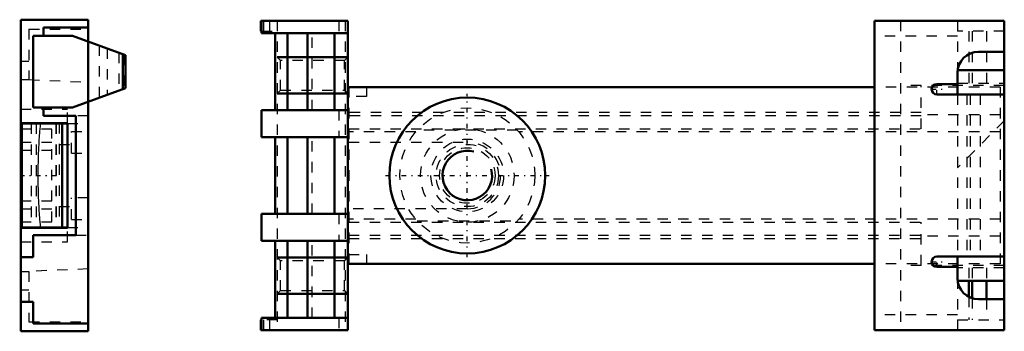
# Model space of a CAD drawing. Header units: millimetres. Extents: x -43.1 to 51.7, y -15 to 15.
import ezdxf

# ---------------------------------------------------------------- set-up
doc = ezdxf.new("R2010")
doc.units = ezdxf.units.MM
doc.linetypes.add('Center', pattern=[1.5, 0.45, -0.5, 0.05, -0.5])
doc.linetypes.add('Dashed', pattern=[2, 1, -1])
for name, color, linetype, lineweight in [('AM_0', 7, 'Continuous', 30), ('AM_10', 7, 'Continuous', 5), ('AM_3', 7, 'Dashed', 5), ('AM_7', 7, 'Center', 5)]:
    doc.layers.add(name, color=color, linetype=linetype, lineweight=lineweight)

msp = doc.modelspace()

# ---------------------------------------------------------------- linework, layer by layer
at = {"layer": 'AM_0', "color": 7, "linetype": 'Continuous', "lineweight": 50}
for p, q in [((-43, 15), (-36.5, 15)), ((-43, -15), (-43, 15)), ((-40.8, 14.25), (-36.5, 14.25)), ((-40.8, 13.45), (-40.8, 14.25)), ((-36.5, 15), (-36.5, -15)), ((-19.882, 14.9), (-19.882, 13.9)), ((-19.882, 14.9), (-11.5, 14.9)), ((-19.8, 14.9), (-19.8, 13.7)), ((-11.5, 14.9), (-11.5, -14.9)), ((39.2, 14.9), (39.2, -14.9)), ((39.2, 14.9), (51.7, 14.9)), ((51.7, 14.9), (51.7, -14.9)), ((-41.8, 13.45), (-38, 13.45)), ((-41.8, 6.55), (-41.8, 13.45)), ((-32.915, 11.599), (-38, 13.45)), ((-19.882, 13.9), (-19.8, 13.9)), ((-19.8, 13.7), (-11.5, 13.7)), ((-18.502, 6.3), (-18.502, 13.7)), ((-17.3, 6.3), (-17.3, 13.7)), ((-15.398, 6.3), (-15.398, 13.7)), ((-12.8, 6.3), (-12.8, 13.7)), ((-33.165, 11.69), (-33.165, 8.31)), ((-32.915, 8.401), (-32.915, 11.599)), ((49.2, 11.9), (51.7, 11.9)), ((47.2, 7.8), (47.2, 9.9)), ((51.7, 10.15), (47.216, 10.15)), ((45.2, 8.8), (47.2, 8.8)), ((-38, 6.55), (-32.915, 8.401)), ((39.2, 8.5), (-11.5, 8.5)), ((51.7, 7.8), (45.2, 7.8)), ((-41.8, 6.55), (-38, 6.55)), ((-40.8, 5.75), (-40.8, 6.55)), ((-37.7, 5.75), (-40.8, 5.75)), ((-37.7, -5.75), (-37.7, 5.75)), ((-19.8, 6.3), (-19.8, 3.7)), ((-11.5, 6.3), (-19.8, 6.3)), ((-43, 5.05), (-38.5, 5.05)), ((-43, 5), (-38.5, 5)), ((-42.9, 5), (-42.9, -5)), ((-39, 5), (-39, -5)), ((-38.5, 5.05), (-38.5, -5.05)), ((-19.8, 3.7), (-11.5, 3.7)), ((-18.502, -3.7), (-18.502, 3.7)), ((-17.3, -3.7), (-17.3, 3.7)), ((-15.398, -3.7), (-15.398, 3.7)), ((-12.8, -3.7), (-12.8, 3.7)), ((-19.8, -3.7), (-19.8, -6.3)), ((-11.5, -3.7), (-19.8, -3.7)), ((-43, -5), (-38.5, -5)), ((-38.5, -5.05), (-43, -5.05)), ((-41.8, -5.75), (-37.7, -5.75)), ((-41.8, -7.85), (-41.8, -5.75)), ((-19.8, -6.3), (-11.5, -6.3)), ((-18.502, -13.7), (-18.502, -6.3)), ((-17.3, -13.7), (-17.3, -6.3)), ((-15.398, -13.7), (-15.398, -6.3)), ((-12.8, -13.7), (-12.8, -6.3)), ((-43, -7.85), (-41.8, -7.85)), ((39.2, -8.5), (-11.5, -8.5)), ((45.2, -7.8), (51.7, -7.8)), ((47.2, -7.8), (47.2, -9.9)), ((47.2, -8.8), (45.2, -8.8)), ((51.7, -10.15), (47.216, -10.15)), ((48.3, -10.15), (48.3, -11.686)), ((48.595, -10.15), (48.595, -11.806)), ((49.995, -10.15), (49.995, -11.9)), ((-41.8, -12.15), (-43, -12.15)), ((-41.8, -14.25), (-41.8, -12.15)), ((51.7, -11.9), (49.2, -11.9)), ((-19.882, -13.9), (-19.882, -14.9)), ((-19.8, -13.9), (-19.882, -13.9)), ((-19.8, -13.7), (-19.8, -14.9)), ((-11.5, -13.7), (-19.8, -13.7)), ((-43, -15), (-36.5, -15)), ((-36.5, -14.25), (-41.8, -14.25)), ((-19.882, -14.9), (-11.5, -14.9)), ((39.2, -14.9), (51.7, -14.9))]:
    msp.add_line(p, q, dxfattribs=at)
msp.add_circle((0, 0), 7.5, dxfattribs=at)
for centre, radius, start, end in [((49.2, 9.9), 2, 90, 180), ((45.2, 8.3), 0.5, 90, 270), ((45.2, -8.3), 0.5, 90, 270), ((49.2, -9.9), 2, 180, 270)]:
    msp.add_arc(centre, radius, start, end, dxfattribs=at)
at = {"layer": 'AM_10', "color": 7, "linetype": 'Continuous', "lineweight": 50}
for p, q in [((-11.5, 11.4), (-18.3, 11.4)), ((-11.5, 7.9), (-18.3, 7.9)), ((-11.5, -7.9), (-18.3, -7.9)), ((-11.5, -11.4), (-18.3, -11.4))]:
    msp.add_line(p, q, dxfattribs=at)
msp.add_arc((0, 0), 2.386, 75, 15, dxfattribs=at)
at = {"layer": 'AM_3', "color": 6, "linetype": 'Dashed', "lineweight": 25}
for p, q in [((-19.871, 14.9), (-19.871, 13.9)), ((-19.632, 14.9), (-19.632, 13.9)), ((-19.056, 14.9), (-19.056, 13.9)), ((-18.3, 14.9), (-18.3, -14.9)), ((-12.357, 14.9), (-12.357, 13.7)), ((-11.762, 14.9), (-11.762, -14.9)), ((41.7, 14.9), (41.7, -14.9)), ((47.2, 14.9), (47.2, 8.8)), ((-42.2, 14.1), (-36.5, 14.1)), ((-42.2, 14.1), (-42.2, 9.23)), ((-19.8, 13.9), (-18.3, 13.9)), ((-14.938, 6.3), (-14.938, 13.7)), ((47.2, 13.4), (39.2, 13.4)), ((51.7, 13.9), (47.2, 13.9)), ((48.3, 13.9), (48.3, 8.9)), ((48.595, 13.9), (48.595, 8.9)), ((49.995, 13.9), (49.995, 8.9)), ((-36.5, 12.904), (-36.5, 7.096)), ((-35.447, 12.521), (-35.447, 7.479)), ((-34.663, 12.236), (-34.663, 7.764)), ((-33.55, 11.83), (-33.55, 8.17)), ((-32.989, 11.626), (-32.989, 8.374)), ((-17.975, 11.075), (-18.3, 11.4)), ((-11.5, 11.4), (-11.825, 11.075)), ((-43, 11), (-42.2, 11)), ((-11.825, 11.075), (-17.975, 11.075)), ((-17.975, 8.225), (-17.975, 11.075)), ((-11.825, 8.225), (-11.825, 11.075)), ((47.216, 10.15), (47.2, 10.15)), ((-43, 9.23), (-42.2, 9.23)), ((-42.2, 9.23), (-36.5, 8.992)), ((51.7, 8.65), (41.7, 8.65)), ((43.7, 4.5), (43.7, 8.65)), ((47.2, 8.9), (51.7, 8.9)), ((-18.3, 7.9), (-17.975, 8.225)), ((-17.975, 8.225), (-11.825, 8.225)), ((-11.825, 8.225), (-11.5, 7.9)), ((-11.4, 8.5), (-11.4, -8.5)), ((-9.7, 7.6), (-11.4, 7.6)), ((-9.7, 8.5), (-9.7, 7.6)), ((51.3, 8.5), (39.2, 8.5)), ((47.2, 7.8), (47.2, -7.8)), ((48.1, 7.8), (48.1, -7.8)), ((48.411, 7.8), (48.411, -7.8)), ((49.386, 7.8), (49.386, -7.8)), ((51.3, 8.5), (51.3, -8.5)), ((-43, 6.4), (-38.5, 6.4)), ((-38.5, 5.05), (-38.5, 6.4)), ((-36.5, 5.75), (-37.7, 5.75)), ((-12.357, 6.3), (-12.357, 3.7)), ((-11.4, 5.838), (-11.5, 5.838)), ((43.7, 6.07), (-11.4, 6.07)), ((43.7, 5.73), (-11.4, 5.73)), ((51.3, 5.838), (43.7, 5.838)), ((-42, 5), (-42, -5)), ((-41.5, 5), (-41.5, -5)), ((-39.6, 5), (-39.6, -5)), ((-39.57, 5), (-39.57, -5)), ((-39.3, 5.05), (-39.3, -5.05)), ((-38.5, 5), (-36.5, 5)), ((51.7, 5.25), (47.2, 0.75)), ((-40, 4.45), (-43, 4.45)), ((-40, -4.45), (-40, 4.45)), ((-38.1, 4.25), (-36.5, 4.25)), ((-38.1, 2.142), (-38.1, 4.25)), ((-4.961, 4.2), (-11.5, 4.2)), ((-11.4, 4.5), (43.7, 4.5)), ((4.822, 4.358), (-4.822, 4.358)), ((51.3, 4.2), (4.961, 4.2)), ((-43, 3.2), (-40, 3.2)), ((-39.3, 3), (-38.1, 3)), ((-14.938, -3.7), (-14.938, 3.7)), ((-11.4, 3.2), (0, 3.2)), ((-43, 2.45), (-40, 2.45)), ((-38.1, 2.142), (-36.5, 2.142)), ((-43, -2.45), (-40, -2.45)), ((-36.5, -2.142), (-38.1, -2.142)), ((-38.1, -4.25), (-38.1, -2.142)), ((-43, -3.2), (-40, -3.2)), ((-39.3, -3), (-38.1, -3)), ((-12.357, -3.7), (-12.357, -6.3)), ((0, -3.2), (-11.4, -3.2)), ((-43, -4.45), (-40, -4.45)), ((-38.1, -4.25), (-36.5, -4.25)), ((-4.961, -4.2), (-11.5, -4.2)), ((-11.4, -4.5), (43.7, -4.5)), ((-4.822, -4.358), (4.822, -4.358)), ((51.3, -4.2), (4.961, -4.2)), ((43.7, -8.65), (43.7, -4.5)), ((-41.077, -5), (-39.6, -5)), ((-38.5, -5), (-36.5, -5)), ((-38.5, -6.4), (-38.5, -5.05)), ((-43, -6.4), (-38.5, -6.4)), ((-37.7, -5.75), (-36.5, -5.75)), ((-14.938, -13.7), (-14.938, -6.3)), ((-11.4, -5.838), (-11.5, -5.838)), ((-11.4, -5.73), (43.7, -5.73)), ((-11.4, -6.07), (43.7, -6.07)), ((51.3, -5.838), (43.7, -5.838)), ((-17.975, -8.225), (-18.3, -7.9)), ((-11.825, -8.225), (-17.975, -8.225)), ((-17.975, -11.075), (-17.975, -8.225)), ((-11.5, -7.9), (-11.825, -8.225)), ((-11.825, -11.075), (-11.825, -8.225)), ((-11.4, -7.6), (-9.7, -7.6)), ((-9.7, -7.6), (-9.7, -8.5)), ((51.3, -8.5), (39.2, -8.5)), ((-43, -9.23), (-42.2, -9.23)), ((-36.5, -8.992), (-42.2, -9.23)), ((-42.2, -9.23), (-42.2, -14.1)), ((51.7, -8.65), (41.7, -8.65)), ((51.7, -8.9), (47.2, -8.9)), ((48.3, -8.9), (48.3, -10.15)), ((48.595, -8.9), (48.595, -10.15)), ((49.995, -8.9), (49.995, -10.15)), ((47.2, -9.9), (47.2, -14.9)), ((47.216, -10.15), (47.2, -10.15)), ((-43, -11), (-42.2, -11)), ((-18.3, -11.4), (-17.975, -11.075)), ((-17.975, -11.075), (-11.825, -11.075)), ((-11.825, -11.075), (-11.5, -11.4)), ((48.3, -11.686), (48.3, -13.9)), ((48.595, -11.806), (48.595, -13.9)), ((49.995, -11.9), (49.995, -13.9)), ((-42.2, -14.1), (-36.5, -14.1)), ((-19.871, -13.9), (-19.871, -14.9)), ((-18.3, -13.9), (-19.8, -13.9)), ((-19.632, -13.9), (-19.632, -14.9)), ((-19.056, -13.9), (-19.056, -14.9)), ((-12.357, -13.7), (-12.357, -14.9)), ((47.2, -13.4), (39.2, -13.4)), ((47.2, -13.9), (51.7, -13.9))]:
    msp.add_line(p, q, dxfattribs=at)
msp.add_lwpolyline([(-41.077, -5), (-41.103, -4.743), (-41.15, -4.216), (-41.192, -3.673), (-41.21, -3.397), (-41.227, -3.118), (-41.257, -2.555), (-41.28, -1.989), (-41.298, -1.424), (-41.309, -0.865), (-41.315, -0.308), (-41.316, -0.025), (-41.315, 0.261), (-41.309, 0.838), (-41.298, 1.42), (-41.28, 2), (-41.256, 2.576), (-41.226, 3.143), (-41.208, 3.422), (-41.19, 3.697), (-41.148, 4.234), (-41.102, 4.75), (-41.077, 5)], dxfattribs=at)
for radius in [6.5, 4.5, 3.5, 3, 2.675]:
    msp.add_circle((0, 0), radius, dxfattribs=at)
msp.add_arc((0, 0), 3.2, 270, 90, dxfattribs=at)
at = {"layer": 'AM_7', "color": 4, "linetype": 'Center', "lineweight": 25}
for p, q in [((45.2, 7.775), (45.2, 8.825)), ((0, -7.875), (0, 7.875)), ((44.675, 8.3), (45.725, 8.3)), ((-43.095, 0), (-38.475, 0)), ((-7.875, 0), (7.875, 0)), ((44.675, -8.3), (45.725, -8.3)), ((45.2, -8.825), (45.2, -7.775))]:
    msp.add_line(p, q, dxfattribs=at)

doc.saveas('drawing.dxf')
